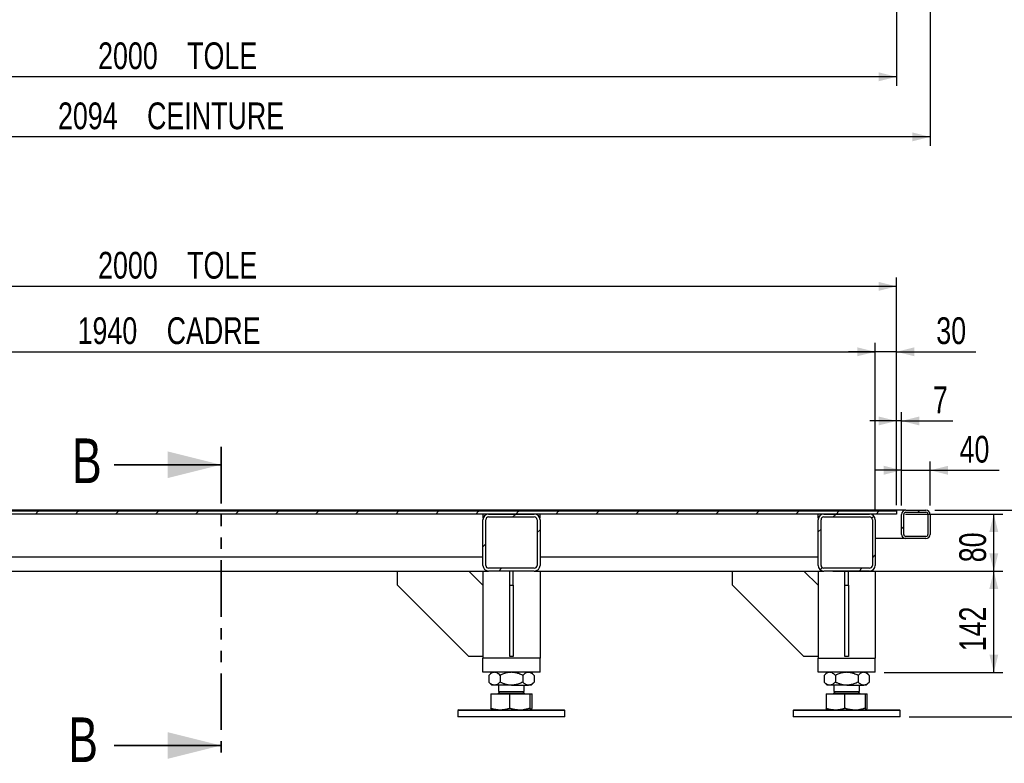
# Model space of a CAD drawing. Header units: millimetres. Extents: x 5 to 589, y 5 to 415.
# Tile 3 of 26: x 115 to 226, y 184 to 267. Entities that reach past the tile are written whole.
import ezdxf

# ---------------------------------------------------------------- set-up
doc = ezdxf.new("R2010")
doc.units = ezdxf.units.MM
doc.linetypes.add('PHANTOM', pattern=[12.7, 6.35, -1.27, 1.27, -1.27, 1.27, -1.27])
doc.layers.add('COTES', color=1, linetype='Continuous')
doc.layers.add('TRAIT-FINS', color=9, linetype='Continuous')
doc.layers.add('TRAIT-FORT', color=4, linetype='Continuous', lineweight=25)
doc.styles.add('SLDTEXTSTYLE0', font='TXT', dxfattribs={"width": 0.75})
doc.dimstyles.new('SLDDIMSTYLE0', dxfattribs={"dimtxt": 3, "dimasz": 2, "dimexe": 0, "dimexo": 0.0625, "dimgap": 0.75, "dimtad": 1, "dimlfac": 12.5, "dimrnd": 1e-09, "dimzin": 12, "dimdsep": 46, "dimtxsty": 'SLDTEXTSTYLE0', "dimsah": 1, "dimcen": 0.09, "dimadec": 0, "dimazin": 3, "dimtfac": 1, "dimtofl": 0, "dimtmove": 0, "dimatfit": 3, "dimfxl": 1, "dimfrac": 2, "dimtolj": 1, "dimtzin": 12, "dimarcsym": 0})
doc.dimstyles.new('SLDDIMSTYLE3', dxfattribs={"dimtxt": 3, "dimasz": 2, "dimexe": 0, "dimexo": 0.0625, "dimgap": 0.75, "dimtad": 1, "dimlfac": 12.5, "dimrnd": 1e-09, "dimzin": 12, "dimdsep": 46, "dimtxsty": 'SLDTEXTSTYLE0', "dimsah": 1, "dimcen": 0.09, "dimadec": 0, "dimazin": 3, "dimtfac": 1, "dimtmove": 0, "dimatfit": 0, "dimfxl": 1, "dimfrac": 2, "dimtolj": 1, "dimtzin": 12, "dimarcsym": 0})

# ---------------------------------------------------------------- blocks, each defined once
blk = doc.blocks.new('_D')
at = {"layer": 'COTES', "color": 1, "transparency": 16777216}
for p, q in [((50.05, 268.29), (50.05, 252.81)), ((217.57, 268.29), (217.57, 252.81)), ((217.57, 253.81), (50.05, 253.81))]:
    blk.add_line(p, q, dxfattribs=at)
for points in [[(50.05, 253.81), (52.05, 253.31), (52.05, 254.31)], [(217.57, 253.81), (215.57, 254.31), (215.57, 253.31)]]:
    blk.add_solid(points, dxfattribs=at)
at = {"layer": 'COTES', "color": 1, "transparency": 16777216, "char_height": 3, "attachment_point": 1, "style": 'SLDTEXTSTYLE0'}
for s, insert in [('2094', (119.74, 257.67)), ('CEINTURE', (129.73, 257.67))]:
    blk.add_mtext(s, dxfattribs=dict(at, insert=insert))
blk = doc.blocks.new('_D_3')
at = {"layer": 'COTES', "color": 1, "transparency": 16777216}
for p, q in [((53.81, 272.05), (53.81, 259.55)), ((213.81, 272.05), (213.81, 259.55)), ((213.81, 260.55), (53.81, 260.55))]:
    blk.add_line(p, q, dxfattribs=at)
for points in [[(53.81, 260.55), (55.81, 260.05), (55.81, 261.05)], [(213.81, 260.55), (211.81, 261.05), (211.81, 260.05)]]:
    blk.add_solid(points, dxfattribs=at)
at = {"layer": 'COTES', "color": 1, "transparency": 16777216, "char_height": 3, "attachment_point": 1, "style": 'SLDTEXTSTYLE0'}
for s, insert in [('2000', (124.24, 264.41)), ('TOLE', (134.23, 264.41))]:
    blk.add_mtext(s, dxfattribs=dict(at, insert=insert))
blk = doc.blocks.new('_D_4')
at = {"layer": 'COTES', "color": 1, "transparency": 16777216}
for p, q in [((218.09, 211.94), (233.44, 211.94)), ((232.44, 188.74), (232.44, 211.94)), ((215.21, 188.74), (233.44, 188.74))]:
    blk.add_line(p, q, dxfattribs=at)
for points in [[(232.44, 211.94), (231.94, 209.94), (232.94, 209.94)], [(232.44, 188.74), (232.94, 190.74), (231.94, 190.74)]]:
    blk.add_solid(points, dxfattribs=at)
at = {"layer": 'COTES', "color": 1, "transparency": 16777216, "insert": (228.57, 197.02), "char_height": 3, "attachment_point": 1, "rotation": 90, "style": 'SLDTEXTSTYLE0'}
blk.add_mtext('290', dxfattribs=at)
blk = doc.blocks.new('_D_5')
at = {"layer": 'COTES', "color": 1, "transparency": 16777216}
for p, q in [((214.81, 211.5), (225.71, 211.5)), ((224.71, 205.1), (224.71, 211.5)), ((211.77, 205.1), (225.71, 205.1))]:
    blk.add_line(p, q, dxfattribs=at)
for points in [[(224.71, 211.5), (224.21, 209.5), (225.21, 209.5)], [(224.71, 205.1), (225.21, 207.1), (224.21, 207.1)]]:
    blk.add_solid(points, dxfattribs=at)
at = {"layer": 'COTES', "color": 1, "transparency": 16777216, "insert": (220.84, 206.09), "char_height": 3, "attachment_point": 1, "rotation": 90, "style": 'SLDTEXTSTYLE0'}
blk.add_mtext('80', dxfattribs=at)
blk = doc.blocks.new('_D_6')
at = {"layer": 'COTES', "color": 1, "transparency": 16777216}
for p, q in [((206.65, 205.1), (225.71, 205.1)), ((224.71, 193.74), (224.71, 205.1)), ((212.41, 193.74), (225.71, 193.74))]:
    blk.add_line(p, q, dxfattribs=at)
for points in [[(224.71, 205.1), (224.21, 203.1), (225.21, 203.1)], [(224.71, 193.74), (225.21, 195.74), (224.21, 195.74)]]:
    blk.add_solid(points, dxfattribs=at)
at = {"layer": 'COTES', "color": 1, "transparency": 16777216, "insert": (220.84, 196.1), "char_height": 3, "attachment_point": 1, "rotation": 90, "style": 'SLDTEXTSTYLE0'}
blk.add_mtext('142', dxfattribs=at)
blk = doc.blocks.new('_D_7')
at = {"layer": 'COTES', "color": 1, "transparency": 16777216}
for p, q in [((53.81, 212.82), (53.81, 238.04)), ((213.81, 212.82), (213.81, 238.04)), ((213.81, 237.04), (53.81, 237.04))]:
    blk.add_line(p, q, dxfattribs=at)
for points in [[(53.81, 237.04), (55.81, 236.54), (55.81, 237.54)], [(213.81, 237.04), (211.81, 237.54), (211.81, 236.54)]]:
    blk.add_solid(points, dxfattribs=at)
at = {"layer": 'COTES', "color": 1, "transparency": 16777216, "char_height": 3, "attachment_point": 1, "style": 'SLDTEXTSTYLE0'}
for s, insert in [('2000', (124.24, 240.91)), ('TOLE', (134.23, 240.91))]:
    blk.add_mtext(s, dxfattribs=dict(at, insert=insert))
blk = doc.blocks.new('_D_9')
at = {"layer": 'COTES', "color": 1, "transparency": 16777216}
for p, q in [((56.21, 211.86), (56.21, 230.7)), ((211.41, 211.86), (211.41, 230.7)), ((56.21, 229.7), (211.41, 229.7))]:
    blk.add_line(p, q, dxfattribs=at)
for points in [[(56.21, 229.7), (58.21, 229.2), (58.21, 230.2)], [(211.41, 229.7), (209.41, 230.2), (209.41, 229.2)]]:
    blk.add_solid(points, dxfattribs=at)
at = {"layer": 'COTES', "color": 1, "transparency": 16777216, "char_height": 3, "attachment_point": 1, "style": 'SLDTEXTSTYLE0'}
for s, insert in [('1940', (121.94, 233.57)), ('CADRE', (131.93, 233.57))]:
    blk.add_mtext(s, dxfattribs=dict(at, insert=insert))
blk = doc.blocks.new('_D_10')
at = {"layer": 'COTES', "color": 1, "transparency": 16777216}
for p, q in [((211.41, 211.86), (211.41, 230.7)), ((213.81, 212.5), (213.81, 230.7)), ((211.41, 229.7), (208.41, 229.7)), ((213.81, 229.7), (211.41, 229.7)), ((213.81, 229.7), (222.69, 229.7))]:
    blk.add_line(p, q, dxfattribs=at)
for points in [[(211.41, 229.7), (209.41, 230.2), (209.41, 229.2)], [(213.81, 229.7), (215.81, 229.2), (215.81, 230.2)]]:
    blk.add_solid(points, dxfattribs=at)
at = {"layer": 'COTES', "color": 1, "transparency": 16777216, "insert": (218.26, 233.57), "char_height": 3, "attachment_point": 1, "style": 'SLDTEXTSTYLE0'}
blk.add_mtext('30', dxfattribs=at)
blk = doc.blocks.new('_D_11')
at = {"layer": 'COTES', "color": 1, "transparency": 16777216}
for p, q in [((213.81, 212.5), (213.81, 222.94)), ((214.37, 212.46), (214.37, 222.94)), ((213.81, 221.94), (210.81, 221.94)), ((214.37, 221.94), (213.81, 221.94)), ((214.37, 221.94), (220.1, 221.94))]:
    blk.add_line(p, q, dxfattribs=at)
for points in [[(213.81, 221.94), (211.81, 222.44), (211.81, 221.44)], [(214.37, 221.94), (216.37, 221.44), (216.37, 222.44)]]:
    blk.add_solid(points, dxfattribs=at)
at = {"layer": 'COTES', "color": 1, "transparency": 16777216, "insert": (217.88, 225.81), "char_height": 3, "attachment_point": 1, "style": 'SLDTEXTSTYLE0'}
blk.add_mtext('7', dxfattribs=at)
blk = doc.blocks.new('_D_12')
at = {"layer": 'COTES', "color": 1, "transparency": 16777216}
for p, q in [((214.37, 212.46), (214.37, 217.41)), ((217.57, 212.46), (217.57, 217.41)), ((214.37, 216.41), (211.37, 216.41)), ((214.37, 216.41), (217.57, 216.41)), ((217.57, 216.41), (225.31, 216.41))]:
    blk.add_line(p, q, dxfattribs=at)
for points in [[(214.37, 216.41), (212.37, 216.91), (212.37, 215.91)], [(217.57, 216.41), (219.57, 215.91), (219.57, 216.91)]]:
    blk.add_solid(points, dxfattribs=at)
at = {"layer": 'COTES', "color": 1, "transparency": 16777216, "insert": (220.87, 220.27), "char_height": 3, "attachment_point": 1, "style": 'SLDTEXTSTYLE0'}
blk.add_mtext('40', dxfattribs=at)

msp = doc.modelspace()

# ---------------------------------------------------------------- hatches: boundary and pattern name
at = {"layer": 'TRAIT-FINS'}
h = msp.add_hatch(dxfattribs=at)
h.set_pattern_fill('ANSI31', color=9, angle=3e-322, style=0)
h.paths.add_polyline_path([(213.80826, 211.82185), (213.80826, 211.94185), (53.80826, 211.94185), (53.80826, 211.82185)], flags=0)
h = msp.add_hatch(dxfattribs=at)
h.set_pattern_fill('ANSI31', color=9, angle=3e-322, style=0)
h.paths.add_polyline_path([(213.80826, 211.50185), (213.80826, 211.82185), (53.80826, 211.82185), (53.80826, 211.50185)], flags=0)
h = msp.add_hatch(dxfattribs=at)
h.set_pattern_fill('ANSI31', color=9, angle=3e-322, style=0)
edge = h.paths.add_edge_path(flags=0)
edge.add_arc((168.04826, 205.74185), 0.64, 180, 270)
edge.add_line((168.04826, 205.10185), (173.16826, 205.10185))
edge.add_arc((173.16826, 205.74185), 0.64, 270, 360)
edge.add_line((173.80826, 205.74185), (173.80826, 210.86185))
edge.add_arc((173.16826, 210.86185), 0.64, 0, 90)
edge.add_line((173.16826, 211.50185), (168.04826, 211.50185))
edge.add_arc((168.04826, 210.86185), 0.64, 90, 180)
edge.add_line((167.40826, 210.86185), (167.40826, 205.74185))
edge = h.paths.add_edge_path(flags=0)
edge.add_line((173.16826, 205.42185), (168.04826, 205.42185))
edge.add_arc((168.04826, 205.74185), 0.32, 180, 270, ccw=False)
edge.add_line((167.72826, 205.74185), (167.72826, 210.86185))
edge.add_arc((168.04826, 210.86185), 0.32, 90, 180, ccw=False)
edge.add_line((168.04826, 211.18185), (173.16826, 211.18185))
edge.add_arc((173.16826, 210.86185), 0.32, 0, 90, ccw=False)
edge.add_line((173.48826, 210.86185), (173.48826, 205.74185))
edge.add_arc((173.16826, 205.74185), 0.32, 270, 360, ccw=False)
h = msp.add_hatch(dxfattribs=at)
h.set_pattern_fill('ANSI31', color=9, angle=3e-322, style=0)
edge = h.paths.add_edge_path(flags=0)
edge.add_arc((205.64826, 205.74185), 0.64, 180, 270)
edge.add_line((205.64826, 205.10185), (210.76826, 205.10185))
edge.add_arc((210.76826, 205.74185), 0.64, 270, 360)
edge.add_line((211.40826, 205.74185), (211.40826, 210.86185))
edge.add_arc((210.76826, 210.86185), 0.64, 0, 90)
edge.add_line((210.76826, 211.50185), (205.64826, 211.50185))
edge.add_arc((205.64826, 210.86185), 0.64, 90, 180)
edge.add_line((205.00826, 210.86185), (205.00826, 205.74185))
edge = h.paths.add_edge_path(flags=0)
edge.add_line((210.76826, 205.42185), (205.64826, 205.42185))
edge.add_arc((205.64826, 205.74185), 0.32, 180, 270, ccw=False)
edge.add_line((205.32826, 205.74185), (205.32826, 210.86185))
edge.add_arc((205.64826, 210.86185), 0.32, 90, 180, ccw=False)
edge.add_line((205.64826, 211.18185), (210.76826, 211.18185))
edge.add_arc((210.76826, 210.86185), 0.32, 0, 90, ccw=False)
edge.add_line((211.08826, 210.86185), (211.08826, 205.74185))
edge.add_arc((210.76826, 205.74185), 0.32, 270, 360, ccw=False)
h = msp.add_hatch(dxfattribs=at)
h.set_pattern_fill('ANSI31', color=9, angle=3e-322, style=0)
edge = h.paths.add_edge_path(flags=0)
edge.add_arc((214.84826, 211.46185), 0.48, 90, 180)
edge.add_line((214.36826, 211.46185), (214.36826, 209.22185))
edge.add_arc((214.84826, 209.22185), 0.48, 180, 270)
edge.add_line((214.84826, 208.74185), (217.08826, 208.74185))
edge.add_arc((217.08826, 209.22185), 0.48, 270, 360)
edge.add_line((217.56826, 209.22185), (217.56826, 211.46185))
edge.add_arc((217.08826, 211.46185), 0.48, 360, 450)
edge.add_line((217.08826, 211.94185), (214.84826, 211.94185))
edge = h.paths.add_edge_path(flags=0)
edge.add_line((214.60826, 209.22185), (214.60826, 211.46185))
edge.add_arc((214.84826, 211.46185), 0.24, 90, 180, ccw=False)
edge.add_line((214.84826, 211.70185), (217.08826, 211.70185))
edge.add_arc((217.08826, 211.46185), 0.24, 0, 90, ccw=False)
edge.add_line((217.32826, 211.46185), (217.32826, 209.22185))
edge.add_arc((217.08826, 209.22185), 0.24, 270, 360, ccw=False)
edge.add_line((217.08826, 208.98185), (214.84826, 208.98185))
edge.add_arc((214.84826, 209.22185), 0.24, 180, 270, ccw=False)

# ---------------------------------------------------------------- linework, layer by layer
at = {"color": 7, "linetype": 'PHANTOM', "lineweight": 35}
msp.add_line((138.03294, 219.02593), (138.03294, 183.53455), dxfattribs=at)
at = {"color": 7, "linetype": 'Continuous', "lineweight": 35}
for p, q in [((126.03294, 217.02593), (138.03294, 217.02593)), ((126.03294, 185.53455), (138.03294, 185.53455))]:
    msp.add_line(p, q, dxfattribs=at)
for points in [[(138.03294, 217.02593), (132.03294, 218.52593), (132.03294, 215.52593)], [(138.03294, 185.53455), (132.03294, 187.03455), (132.03294, 184.03455)]]:
    msp.add_solid(points, dxfattribs=at)
at = {"layer": 'TRAIT-FORT', "color": 4, "linetype": 'Continuous', "lineweight": 25}
for p, q in [((213.80826, 211.94185), (53.80826, 211.94185)), ((213.80826, 211.82185), (53.80826, 211.82185)), ((213.80826, 211.50185), (53.80826, 211.50185)), ((167.40826, 211.50185), (167.40826, 211.02185)), ((168.04826, 211.50185), (173.16826, 211.50185)), ((168.04826, 211.18185), (173.16826, 211.18185)), ((173.80826, 211.02185), (173.80826, 211.50185)), ((205.00826, 211.02185), (205.00826, 211.50185)), ((205.64826, 211.50185), (210.76826, 211.50185)), ((205.64826, 211.18185), (210.76826, 211.18185)), ((213.80826, 211.94185), (213.80826, 211.82185)), ((214.84826, 211.94185), (213.80826, 211.94185)), ((213.80826, 211.82185), (213.80826, 211.50185)), ((214.36826, 209.22185), (214.36826, 211.46185)), ((214.60826, 209.22185), (214.60826, 211.46185)), ((214.84826, 211.94185), (217.08826, 211.94185)), ((214.84826, 211.70185), (217.08826, 211.70185)), ((217.32826, 211.46185), (217.32826, 209.22185)), ((217.56826, 211.46185), (217.56826, 209.22185)), ((167.40826, 205.74185), (167.40826, 210.86185)), ((167.72826, 205.74185), (167.72826, 210.86185)), ((173.48826, 210.86185), (173.48826, 205.74185)), ((173.80826, 210.86185), (173.80826, 205.74185)), ((205.00826, 205.74185), (205.00826, 210.86185)), ((205.32826, 205.74185), (205.32826, 210.86185)), ((211.08826, 210.86185), (211.08826, 205.74185)), ((211.40826, 210.86185), (211.40826, 205.74185)), ((214.84826, 208.74185), (211.40826, 208.74185)), ((217.08826, 208.98185), (214.84826, 208.98185)), ((217.08826, 208.74185), (214.84826, 208.74185)), ((108.20826, 206.70185), (167.40826, 206.70185)), ((173.80826, 206.70185), (205.00826, 206.70185)), ((107.80826, 205.10185), (167.40826, 205.10185)), ((157.80826, 203.50185), (157.80826, 205.10185)), ((167.40826, 203.50185), (165.80826, 205.10185)), ((167.40826, 205.10185), (167.40826, 195.34185)), ((167.40826, 205.10185), (168.04826, 205.10185)), ((173.16826, 205.42185), (168.04826, 205.42185)), ((173.16826, 205.10185), (168.04826, 205.10185)), ((170.40826, 203.50185), (170.40826, 205.10185)), ((170.80826, 203.50185), (170.80826, 205.10185)), ((173.16826, 205.10185), (173.80826, 205.10185)), ((173.80826, 205.10185), (205.00826, 205.10185)), ((173.80826, 205.10185), (173.80826, 195.34185)), ((195.40826, 203.50185), (195.40826, 205.10185)), ((205.00826, 203.50185), (203.40826, 205.10185)), ((205.00826, 205.10185), (205.00826, 195.34185)), ((205.00826, 205.10185), (205.64826, 205.10185)), ((210.76826, 205.42185), (205.64826, 205.42185)), ((210.76826, 205.10185), (205.64826, 205.10185)), ((208.00826, 203.50185), (208.00826, 205.10185)), ((208.40826, 203.50185), (208.40826, 205.10185)), ((210.76826, 205.10185), (211.40826, 205.10185)), ((211.40826, 205.10185), (211.40826, 195.34185)), ((157.80826, 203.50185), (165.80826, 195.50185)), ((170.40826, 203.50185), (170.80826, 203.50185)), ((170.40826, 195.50185), (170.40826, 203.50185)), ((170.80826, 203.50185), (170.80826, 195.50185)), ((195.40826, 203.50185), (203.40826, 195.50185)), ((208.00826, 203.50185), (208.40826, 203.50185)), ((208.00826, 195.50185), (208.00826, 203.50185)), ((208.40826, 203.50185), (208.40826, 195.50185)), ((167.40826, 195.50185), (165.80826, 195.50185)), ((170.80826, 195.50185), (170.40826, 195.50185)), ((205.00826, 195.50185), (203.40826, 195.50185)), ((208.40826, 195.50185), (208.00826, 195.50185)), ((167.40826, 193.74185), (167.40826, 195.34185)), ((168.04826, 195.34185), (167.40826, 195.34185)), ((173.16826, 195.34185), (168.04826, 195.34185)), ((173.80826, 195.34185), (173.16826, 195.34185)), ((173.80826, 193.74185), (173.80826, 195.34185)), ((205.00826, 195.34185), (205.64826, 195.34185)), ((205.00826, 193.74185), (205.00826, 195.34185)), ((205.64826, 195.34185), (210.76826, 195.34185)), ((210.76826, 195.34185), (211.40826, 195.34185)), ((211.40826, 193.74185), (211.40826, 195.34185)), ((168.04826, 193.74185), (167.40826, 193.74185)), ((173.16826, 193.74185), (168.04826, 193.74185)), ((168.40826, 193.74185), (168.06792, 193.40151)), ((168.06792, 193.40151), (168.06792, 192.64219)), ((169.33809, 193.40151), (169.33809, 192.64219)), ((171.87843, 193.40151), (171.87843, 192.64219)), ((173.1486, 193.40151), (172.80826, 193.74185)), ((173.1486, 193.40151), (173.1486, 192.64219)), ((173.80826, 193.74185), (173.16826, 193.74185)), ((205.64826, 193.74185), (205.00826, 193.74185)), ((210.76826, 193.74185), (205.64826, 193.74185)), ((206.00826, 193.74185), (205.66792, 193.40151)), ((205.66792, 193.40151), (205.66792, 192.64219)), ((206.93809, 193.40151), (206.93809, 192.64219)), ((209.47843, 193.40151), (209.47843, 192.64219)), ((210.7486, 193.40151), (210.40826, 193.74185)), ((210.7486, 193.40151), (210.7486, 192.64219)), ((211.40826, 193.74185), (210.76826, 193.74185)), ((168.06792, 192.64219), (168.40826, 192.30185)), ((168.703, 192.30185), (168.40826, 192.30185)), ((170.60826, 192.30185), (168.703, 192.30185)), ((169.16826, 192.30185), (169.16826, 191.59505)), ((170.60826, 192.30185), (172.51352, 192.30185)), ((172.04826, 191.59505), (172.04826, 192.30185)), ((172.80826, 192.30185), (172.51352, 192.30185)), ((172.80826, 192.30185), (173.1486, 192.64219)), ((205.66792, 192.64219), (206.00826, 192.30185)), ((206.303, 192.30185), (206.00826, 192.30185)), ((208.20826, 192.30185), (206.303, 192.30185)), ((206.76826, 192.30185), (206.76826, 191.59505)), ((208.20826, 192.30185), (210.11352, 192.30185)), ((209.64826, 191.59505), (209.64826, 192.30185)), ((210.40826, 192.30185), (210.11352, 192.30185)), ((210.40826, 192.30185), (210.7486, 192.64219)), ((168.30254, 191.32585), (168.30254, 189.73835)), ((168.30254, 191.32585), (170.37884, 191.32585)), ((168.56386, 191.34185), (168.56386, 191.32585)), ((168.56386, 191.34185), (172.65266, 191.34185)), ((169.34146, 191.59505), (169.16826, 191.42185)), ((169.16826, 191.59505), (172.04826, 191.59505)), ((169.16826, 191.42185), (169.30126, 191.42185)), ((169.30126, 191.42185), (172.04826, 191.42185)), ((170.37884, 191.32585), (170.37884, 189.73835)), ((170.37884, 191.32585), (172.68456, 191.32585)), ((172.04826, 191.42185), (171.87506, 191.59505)), ((172.65266, 191.32585), (172.65266, 191.34185)), ((172.68456, 191.32585), (172.68456, 189.73835)), ((172.68456, 191.32585), (172.91398, 191.32585)), ((172.91398, 189.73835), (172.91398, 191.32585)), ((205.90254, 191.32585), (205.90254, 189.73835)), ((205.90254, 191.32585), (207.97884, 191.32585)), ((206.16386, 191.34185), (206.16386, 191.32585)), ((206.16386, 191.34185), (210.25266, 191.34185)), ((206.94146, 191.59505), (206.76826, 191.42185)), ((206.76826, 191.59505), (209.64826, 191.59505)), ((206.76826, 191.42185), (206.90126, 191.42185)), ((206.90126, 191.42185), (209.64826, 191.42185)), ((207.97884, 191.32585), (207.97884, 189.73835)), ((207.97884, 191.32585), (210.28456, 191.32585)), ((209.64826, 191.42185), (209.47506, 191.59505)), ((210.25266, 191.32585), (210.25266, 191.34185)), ((210.28456, 191.32585), (210.28456, 189.73835)), ((210.28456, 191.32585), (210.51398, 191.32585)), ((210.51398, 189.73835), (210.51398, 191.32585)), ((164.68826, 189.54185), (164.60826, 189.46185)), ((164.60826, 189.46185), (164.60826, 188.74185)), ((170.0664, 189.46185), (164.60826, 189.46185)), ((164.68826, 189.54185), (170.07363, 189.54185)), ((168.39446, 189.54982), (168.40826, 189.54185)), ((176.60826, 189.46185), (170.0664, 189.46185)), ((170.07363, 189.54185), (176.52826, 189.54185)), ((172.80826, 189.54185), (172.81978, 189.54851)), ((176.60826, 189.46185), (176.52826, 189.54185)), ((176.60826, 188.74185), (176.60826, 189.46185)), ((202.28826, 189.54185), (202.20826, 189.46185)), ((202.20826, 189.46185), (202.20826, 188.74185)), ((207.6664, 189.46185), (202.20826, 189.46185)), ((202.28826, 189.54185), (207.67363, 189.54185)), ((205.99446, 189.54982), (206.00826, 189.54185)), ((214.20826, 189.46185), (207.6664, 189.46185)), ((207.67363, 189.54185), (214.12826, 189.54185)), ((210.40826, 189.54185), (210.41978, 189.54851)), ((214.20826, 189.46185), (214.12826, 189.54185)), ((214.20826, 188.74185), (214.20826, 189.46185)), ((176.60826, 188.74185), (164.60826, 188.74185)), ((214.20826, 188.74185), (202.20826, 188.74185))]:
    msp.add_line(p, q, dxfattribs=at)
for centre, radius, start, end in [((168.04826, 210.86185), 0.64, 90, 180), ((168.04826, 210.86185), 0.32, 90, 180), ((173.16826, 210.86185), 0.64, 0, 90), ((173.16826, 210.86185), 0.32, 0, 90), ((205.64826, 210.86185), 0.64, 90, 180), ((205.64826, 210.86185), 0.32, 90, 180), ((210.76826, 210.86185), 0.64, 0, 90), ((210.76826, 210.86185), 0.32, 0, 90), ((214.84826, 211.46185), 0.48, 90, 180), ((214.84826, 211.46185), 0.24, 90, 180), ((217.08826, 211.46185), 0.48, 360, 90), ((217.08826, 211.46185), 0.24, 0, 90), ((214.84826, 209.22185), 0.48, 180, 270), ((214.84826, 209.22185), 0.24, 180, 270), ((217.08826, 209.22185), 0.48, 270, 0), ((217.08826, 209.22185), 0.24, 270, 0), ((168.04826, 205.74185), 0.64, 180, 270), ((168.04826, 205.74185), 0.32, 180, 270), ((173.16826, 205.74185), 0.64, 270, 0), ((173.16826, 205.74185), 0.32, 270, 0), ((205.64826, 205.74185), 0.64, 180, 270), ((205.64826, 205.74185), 0.32, 180, 270), ((210.76826, 205.74185), 0.64, 270, 0), ((210.76826, 205.74185), 0.32, 270, 0), ((169.08826, 191.42185), 0.08, 270, 360), ((172.12826, 191.42185), 0.08, 180, 270), ((206.68826, 191.42185), 0.08, 270, 360), ((209.72826, 191.42185), 0.08, 180, 270)]:
    msp.add_arc(centre, radius, start, end, dxfattribs=at)
for points, knots in [([(168.703, 193.74185), (168.64778, 193.737), (168.53618, 193.72719), (168.37374, 193.65135), (168.21667, 193.54304), (168.11765, 193.44883), (168.06792, 193.40151)], [0, 0, 0, 0, 0.249578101, 0.504364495, 0.751047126, 1, 1, 1, 1]), ([(169.33809, 193.40151), (169.28057, 193.4559), (169.1941, 193.53767), (169.07395, 193.62213), (168.94804, 193.69403), (168.83665, 193.73051), (168.74292, 193.74101), (168.71632, 193.74157), (168.703, 193.74185)], [0, 0, 0, 0, 0.287530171, 0.432263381, 0.575451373, 0.879657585, 0.939789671, 1, 1, 1, 1]), ([(170.60826, 193.74185), (170.58315, 193.74158), (170.40055, 193.73961), (170.05571, 193.68814), (169.65889, 193.55473), (169.42481, 193.44293), (169.33809, 193.40151)], [0, 0, 0, 0, 0.056824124, 0.413183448, 0.782596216, 1, 1, 1, 1]), ([(171.87843, 193.40151), (171.80453, 193.43712), (171.65643, 193.50848), (171.37541, 193.61724), (171.02727, 193.71827), (170.74917, 193.73392), (170.60826, 193.74185)], [0, 0, 0, 0, 0.185495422, 0.371706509, 0.681662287, 1, 1, 1, 1]), ([(172.51352, 193.74185), (172.45829, 193.737), (172.34669, 193.72719), (172.18425, 193.65135), (172.02718, 193.54304), (171.92816, 193.44883), (171.87843, 193.40151)], [0, 0, 0, 0, 0.249578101, 0.504364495, 0.751047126, 1, 1, 1, 1]), ([(173.1486, 193.40151), (173.1056, 193.44266), (173.01936, 193.5252), (172.88338, 193.62555), (172.74124, 193.70139), (172.62974, 193.73245), (172.55344, 193.74101), (172.52683, 193.74157), (172.51352, 193.74185)], [0, 0, 0, 0, 0.215513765, 0.432219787, 0.654447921, 0.879675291, 0.93979853, 1, 1, 1, 1]), ([(206.303, 193.74185), (206.24778, 193.737), (206.13618, 193.72719), (205.97374, 193.65135), (205.81667, 193.54304), (205.71765, 193.44883), (205.66792, 193.40151)], [0, 0, 0, 0, 0.249578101, 0.504364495, 0.751047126, 1, 1, 1, 1]), ([(206.93809, 193.40151), (206.88057, 193.4559), (206.7941, 193.53767), (206.67395, 193.62213), (206.54804, 193.69403), (206.43665, 193.73051), (206.34292, 193.74101), (206.31632, 193.74157), (206.303, 193.74185)], [0, 0, 0, 0, 0.287530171, 0.432263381, 0.575451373, 0.879657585, 0.939789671, 1, 1, 1, 1]), ([(208.20826, 193.74185), (208.18315, 193.74158), (208.00055, 193.73961), (207.65571, 193.68814), (207.25889, 193.55473), (207.02481, 193.44293), (206.93809, 193.40151)], [0, 0, 0, 0, 0.056824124, 0.413183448, 0.782596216, 1, 1, 1, 1]), ([(209.47843, 193.40151), (209.40453, 193.43712), (209.25643, 193.50848), (208.97541, 193.61724), (208.62727, 193.71827), (208.34917, 193.73392), (208.20826, 193.74185)], [0, 0, 0, 0, 0.185495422, 0.371706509, 0.681662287, 1, 1, 1, 1]), ([(210.11352, 193.74185), (210.05829, 193.737), (209.94669, 193.72719), (209.78425, 193.65135), (209.62718, 193.54304), (209.52816, 193.44883), (209.47843, 193.40151)], [0, 0, 0, 0, 0.249578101, 0.504364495, 0.751047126, 1, 1, 1, 1]), ([(210.7486, 193.40151), (210.7056, 193.44266), (210.61936, 193.5252), (210.48338, 193.62555), (210.34124, 193.70139), (210.22974, 193.73245), (210.15344, 193.74101), (210.12683, 193.74157), (210.11352, 193.74185)], [0, 0, 0, 0, 0.215513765, 0.432219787, 0.654447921, 0.879675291, 0.93979853, 1, 1, 1, 1]), ([(168.703, 192.30185), (168.64778, 192.30671), (168.53618, 192.31651), (168.37374, 192.39236), (168.21667, 192.50066), (168.11765, 192.59487), (168.06792, 192.64219)], [0, 0, 0, 0, 0.249578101, 0.504364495, 0.751047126, 1, 1, 1, 1]), ([(169.33809, 192.64219), (169.25109, 192.56217), (169.11933, 192.44098), (168.93065, 192.34301), (168.80603, 192.30633), (168.72961, 192.30301), (168.703, 192.30185)], [0, 0, 0, 0, 0.432045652, 0.654349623, 0.879653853, 1, 1, 1, 1]), ([(170.60826, 192.30185), (170.58315, 192.30212), (170.45336, 192.30351), (170.27089, 192.32359), (170.06583, 192.36611), (169.85691, 192.4228), (169.65797, 192.49554), (169.46761, 192.57885), (169.38128, 192.62107), (169.33809, 192.64219)], [0, 0, 0, 0, 0.056784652, 0.293501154, 0.413293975, 0.530199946, 0.782715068, 0.891290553, 1, 1, 1, 1]), ([(171.87843, 192.64219), (171.72923, 192.57336), (171.45555, 192.44711), (171.02704, 192.326), (170.74909, 192.30997), (170.60826, 192.30185)], [0, 0, 0, 0, 0.371586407, 0.681601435, 1, 1, 1, 1]), ([(172.51352, 192.30185), (172.45829, 192.30671), (172.34669, 192.31651), (172.18425, 192.39236), (172.02718, 192.50066), (171.92816, 192.59487), (171.87843, 192.64219)], [0, 0, 0, 0, 0.249578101, 0.504364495, 0.751047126, 1, 1, 1, 1]), ([(173.1486, 192.64219), (173.1056, 192.60104), (173.01936, 192.51851), (172.88338, 192.41816), (172.74124, 192.34232), (172.62974, 192.31126), (172.55344, 192.3027), (172.52683, 192.30213), (172.51352, 192.30185)], [0, 0, 0, 0, 0.215513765, 0.432219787, 0.654447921, 0.879675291, 0.93979853, 1, 1, 1, 1]), ([(206.303, 192.30185), (206.24778, 192.30671), (206.13618, 192.31651), (205.97374, 192.39236), (205.81667, 192.50066), (205.71765, 192.59487), (205.66792, 192.64219)], [0, 0, 0, 0, 0.249578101, 0.504364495, 0.751047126, 1, 1, 1, 1]), ([(206.93809, 192.64219), (206.85109, 192.56217), (206.71933, 192.44098), (206.53065, 192.34301), (206.40603, 192.30633), (206.32961, 192.30301), (206.303, 192.30185)], [0, 0, 0, 0, 0.432045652, 0.654349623, 0.879653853, 1, 1, 1, 1]), ([(208.20826, 192.30185), (208.18315, 192.30212), (208.05336, 192.30351), (207.87089, 192.32359), (207.66583, 192.36611), (207.45691, 192.4228), (207.25797, 192.49554), (207.06761, 192.57885), (206.98128, 192.62107), (206.93809, 192.64219)], [0, 0, 0, 0, 0.056784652, 0.293501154, 0.413293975, 0.530199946, 0.782715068, 0.891290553, 1, 1, 1, 1]), ([(209.47843, 192.64219), (209.32923, 192.57336), (209.05555, 192.44711), (208.62704, 192.326), (208.34909, 192.30997), (208.20826, 192.30185)], [0, 0, 0, 0, 0.371586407, 0.681601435, 1, 1, 1, 1]), ([(210.11352, 192.30185), (210.05829, 192.30671), (209.94669, 192.31651), (209.78425, 192.39236), (209.62718, 192.50066), (209.52816, 192.59487), (209.47843, 192.64219)], [0, 0, 0, 0, 0.249578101, 0.504364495, 0.751047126, 1, 1, 1, 1]), ([(210.7486, 192.64219), (210.7056, 192.60104), (210.61936, 192.51851), (210.48338, 192.41816), (210.34124, 192.34232), (210.22974, 192.31126), (210.15344, 192.3027), (210.12683, 192.30213), (210.11352, 192.30185)], [0, 0, 0, 0, 0.215513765, 0.432219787, 0.654447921, 0.879675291, 0.93979853, 1, 1, 1, 1]), ([(168.30254, 189.73835), (168.47112, 189.68496), (168.72534, 189.60446), (169.07448, 189.55023), (169.25177, 189.54465), (169.34069, 189.54185)], [0, 0, 0, 0, 0.49525132, 0.746818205, 1, 1, 1, 1]), ([(168.39926, 189.55812), (168.38608, 189.56587), (168.35327, 189.58516), (168.32153, 189.681), (168.30254, 189.73835)], [0, 0, 0, 0, 0.4016848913, 1, 1, 1, 1]), ([(169.34069, 189.54185), (169.51465, 189.55175), (169.86642, 189.57178), (170.20679, 189.68242), (170.37884, 189.73835)], [0, 0, 0, 0, 0.494510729, 1, 1, 1, 1]), ([(170.37884, 189.73835), (170.50312, 189.70139), (170.68979, 189.64587), (170.94302, 189.59449), (171.20198, 189.55346), (171.39894, 189.54653), (171.5317, 189.54185)], [0, 0, 0, 0, 0.329812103, 0.495383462, 0.659853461, 1, 1, 1, 1]), ([(171.5317, 189.54185), (171.66007, 189.54623), (171.8531, 189.55281), (172.10739, 189.59217), (172.36508, 189.64356), (172.55558, 189.70008), (172.68456, 189.73835)], [0, 0, 0, 0, 0.328892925, 0.494578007, 0.657775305, 1, 1, 1, 1]), ([(172.68456, 189.73835), (172.69382, 189.71026), (172.71237, 189.65399), (172.74084, 189.59224), (172.76985, 189.54993), (172.78944, 189.54455), (172.79927, 189.54185)], [0, 0, 0, 0, 0.247268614, 0.495362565, 0.746874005, 1, 1, 1, 1]), ([(172.81729, 189.55283), (172.82404, 189.55553), (172.83722, 189.5608), (172.85655, 189.59249), (172.88219, 189.64337), (172.90115, 189.7), (172.91398, 189.73835)], [0, 0, 0, 0, 0.205827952, 0.401895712, 0.595019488, 1, 1, 1, 1]), ([(205.90254, 189.73835), (206.07112, 189.68496), (206.32534, 189.60446), (206.67448, 189.55023), (206.85177, 189.54465), (206.94069, 189.54185)], [0, 0, 0, 0, 0.49525132, 0.746818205, 1, 1, 1, 1]), ([(205.99926, 189.55812), (205.98608, 189.56587), (205.95327, 189.58516), (205.92153, 189.681), (205.90254, 189.73835)], [0, 0, 0, 0, 0.401684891, 1, 1, 1, 1]), ([(206.94069, 189.54185), (207.11465, 189.55175), (207.46642, 189.57178), (207.80679, 189.68242), (207.97884, 189.73835)], [0, 0, 0, 0, 0.494510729, 1, 1, 1, 1]), ([(207.97884, 189.73835), (208.10312, 189.70139), (208.28979, 189.64587), (208.54302, 189.59449), (208.80198, 189.55346), (208.99894, 189.54653), (209.1317, 189.54185)], [0, 0, 0, 0, 0.329812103, 0.495383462, 0.659853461, 1, 1, 1, 1]), ([(209.1317, 189.54185), (209.26007, 189.54623), (209.4531, 189.55281), (209.70739, 189.59217), (209.96508, 189.64356), (210.15558, 189.70008), (210.28456, 189.73835)], [0, 0, 0, 0, 0.328892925, 0.494578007, 0.657775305, 1, 1, 1, 1]), ([(210.28456, 189.73835), (210.29382, 189.71026), (210.31237, 189.65399), (210.34084, 189.59224), (210.36985, 189.54993), (210.38944, 189.54455), (210.39927, 189.54185)], [0, 0, 0, 0, 0.247268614, 0.495362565, 0.746874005, 1, 1, 1, 1]), ([(210.41729, 189.55283), (210.42404, 189.55553), (210.43722, 189.5608), (210.45655, 189.59249), (210.48219, 189.64337), (210.50115, 189.7), (210.51398, 189.73835)], [0, 0, 0, 0, 0.205827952, 0.401895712, 0.595019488, 1, 1, 1, 1])]:
    msp.add_open_spline(points, degree=3, knots=knots, dxfattribs=at)

# ---------------------------------------------------------------- texts
at = {"color": 7, "linetype": 'Continuous', "char_height": 5, "attachment_point": 1, "style": 'SLDTEXTSTYLE0'}
for insert in [(121.30039, 219.9737), (120.88282, 188.67883)]:
    msp.add_mtext('B', dxfattribs=dict(at, insert=insert))

# ---------------------------------------------------------------- dimensions: what is measured, and where the dimension line sits
at = {"layer": 'COTES', "color": 1}
for base, p1, p2, text, picture, middle in [((53.80826, 260.54594), (213.80826, 273.04521), (53.80826, 273.04521), '<> TOLE', '_D_3', (133.80826, 260.54594)), ((50.04826, 253.80541), (217.56826, 269.28521), (50.04826, 269.28521), '<> CEINTURE', '_D', (133.80826, 253.80541)), ((53.80826, 237.0417), (213.80826, 211.82185), (53.80826, 211.82185), '<> TOLE', '_D_7', (133.80826, 237.0417)), ((211.40826, 229.70209), (56.20826, 210.86185), (211.40826, 210.86185), '<> CADRE', '_D_9', (133.80826, 229.70209))]:
    dim = msp.add_linear_dim(base=base, p1=p1, p2=p2, text=text, dimstyle='SLDDIMSTYLE0', dxfattribs=at)
    dim.commit()
    dim.dimension.update_dxf_attribs({"geometry": picture, "text_midpoint": middle, "dimtype": 160})
for base, p1, p2, picture, middle in [((211.40826, 229.70209), (213.80826, 211.50185), (211.40826, 210.86185), '_D_10', (220.47186, 229.70209)), ((213.80826, 221.94185), (214.36826, 211.46185), (213.80826, 211.50185), '_D_11', (218.9892, 221.94185)), ((217.56826, 216.40745), (214.36826, 211.46185), (217.56826, 211.46185), '_D_12', (223.08996, 216.40745))]:
    dim = msp.add_linear_dim(base=base, p1=p1, p2=p2, dimstyle='SLDDIMSTYLE3', dxfattribs=at)
    dim.commit()
    dim.dimension.update_dxf_attribs({"geometry": picture, "text_midpoint": middle, "dimtype": 160})
for base, p1, p2, picture, middle in [((224.70952, 211.50185), (210.76826, 205.10185), (213.80826, 211.50185), '_D_5', (224.70952, 208.30185)), ((232.43745, 211.94185), (214.20826, 188.74185), (217.08826, 211.94185), '_D_4', (232.43745, 200.34185)), ((224.70952, 205.10185), (211.40826, 193.74185), (205.64826, 205.10185), '_D_6', (224.70952, 199.42185))]:
    dim = msp.add_linear_dim(base=base, p1=p1, p2=p2, angle=90, dimstyle='SLDDIMSTYLE0', dxfattribs=at)
    dim.commit()
    dim.dimension.update_dxf_attribs({"geometry": picture, "text_midpoint": middle, "dimtype": 160})

doc.saveas('drawing.dxf')
